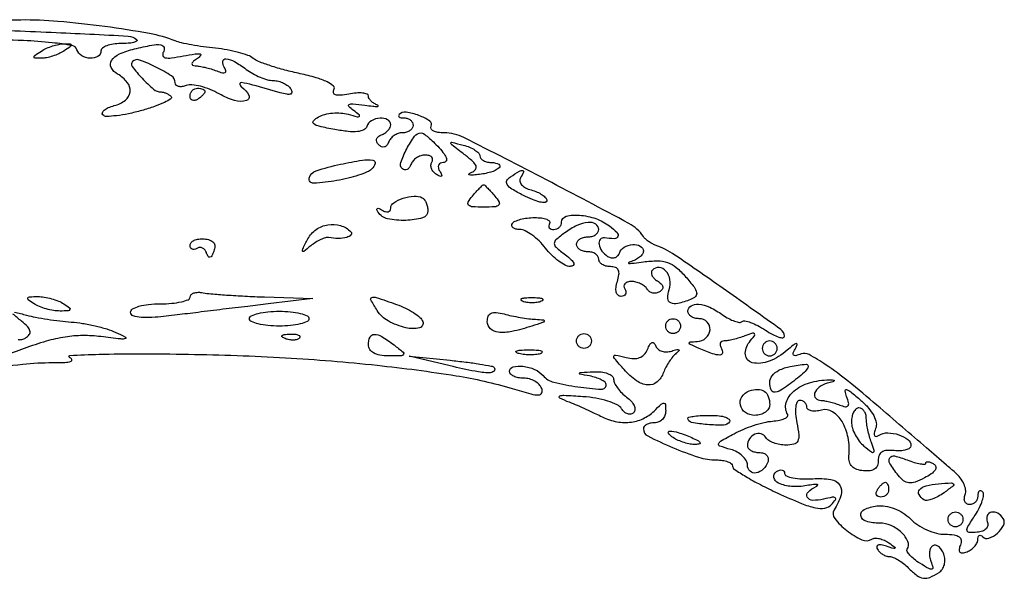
# Model space of a CAD drawing. Extents: x 22 to 658, y 11 to 369.
# Tile 5 of 14: x 198 to 331, y 151 to 226. Entities that reach past the tile are written whole.
import ezdxf

# ---------------------------------------------------------------- set-up
doc = ezdxf.new("R2010")
doc.units = 0

msp = doc.modelspace()

# ---------------------------------------------------------------- linework, layer by layer
for points in [[(193.063198, 179.200088, -0.010867), (198.488995, 179.888034, -0.026731), (202.5, 180.092516, 0.011351), (204.12948, 180.125417, 0.063602), (204.987537, 180.272641, 0.467051), (205.08812, 180.510573, 0.178178), (204.783335, 180.791231, -0.800977), (204.829922, 181.060309, -0.005499), (208.775211, 181.209084, -0.007036), (214.103717, 181.276339, -0.003611), (220.783335, 181.218416, -0.0103), (233.839744, 180.741747, -0.012143), (246.165628, 179.736493, -0.013077), (256.787746, 178.328198, -0.033605), (264.335849, 176.599439, 0.006827), (266.844181, 175.881741, 0.067735), (267.927593, 175.740359, 0.313822), (268.320348, 176.017018, 0.180768), (268.31507, 176.621325, 0.105608), (267.971995, 177.148591, 0.066608), (267.385358, 177.595014, 0.062434), (266.656245, 177.897084, 0.067117), (265.893011, 178, -0.044998), (265.168401, 178.065345, -0.064874), (264.556072, 178.261111, -0.084814), (264.142276, 178.54923, -0.200979), (264, 178.888889, -0.340095), (264.481583, 179.515009, -0.095086), (265.797317, 179.607126, -0.073069), (267.367253, 179.180089, -0.111612), (268.5, 178.347634, 0.153947), (269.942947, 177.461816, 0.02574), (273.171247, 176.828862, 0.022272), (276.352637, 176.51736, 0.429843), (277, 177.13125, 0.227788), (276.850972, 177.441397, 0.049505), (276.339063, 177.773866, 0.042288), (275.611709, 178.075017, 0.029444), (274.75, 178.294267, -0.00362), (273.431321, 178.558172, -0.574721), (273.392379, 178.674595, -0.200802), (273.598669, 178.775265, -0.002047), (275.25, 178.863818, -0.039544), (276.303128, 178.832672, -0.0604), (277.192187, 178.625193, -0.08137), (277.795368, 178.285974, -0.227853), (278, 177.860243, 0.114055), (278.121828, 177.333114, 0.042964), (278.513601, 176.679735, 0.039762), (279.079424, 176.015402, 0.038632), (279.748428, 175.442004, -0.050371), (280.358713, 174.893614, -0.07807), (280.747432, 174.303253, -0.107732), (280.862842, 173.766596, -0.198182), (280.694055, 173.360721, -0.146292), (280.323436, 173.160711, -0.13041), (279.885372, 173.184831, -0.105167), (279.443017, 173.440416, -0.071053), (279.068428, 173.889282, 0.145798), (278.469933, 174.422374, 0.03404), (277.202796, 174.91393, 0.03229), (275.607145, 175.30009, 0.026829), (273.872801, 175.507876, 0.00304), (271.310287, 175.660558, 0.104699), (270.715177, 175.567445, 0.66252), (270.707373, 175.354914, 0.014153), (272, 174.794721, -0.005833), (273.084136, 174.346156, -0.004286), (274.275702, 173.824655, -0.004331), (275.394839, 173.311693, -0.009614), (276.236431, 172.897167, 0.065202), (278.194026, 172.189951, 0.077639), (280.15198, 172.069402, 0.083114), (281.945408, 172.545194, 0.090301), (283.428571, 173.571429, -0.008694), (284.391805, 174.501734, -0.18989), (284.75, 174.642857, -0.385629), (284.956373, 174.455886, -0.024648), (285, 173.571429, -0.094386), (284.885751, 172.971599, -0.09673), (284.559375, 172.461607, -0.098961), (284.072357, 172.120227, -0.103894), (283.5, 172, 0.051868), (282.926076, 171.940303, 0.071769), (282.440625, 171.762782, 0.091765), (282.114413, 171.500662, 0.179618), (282, 171.192448, 0.283236), (282.596109, 170.224548, 0.015965), (285.930978, 168.675517, 0.023361), (289.422181, 167.376537, 0.077527), (291.83602, 167, -0.036266), (292.66479, 166.939808, -0.054802), (293.364331, 166.757833, -0.071773), (293.843422, 166.491552, -0.234198), (294, 166.175601, 0.252711), (294.235273, 165.739832, 0.010538), (295.783723, 164.769885, 0.01604), (297.74513, 163.681875, 0.010465), (300.072248, 162.547849, 0.009749), (303.260832, 161.150543, 0.046101), (305.164597, 160.558756, 0.092589), (306.422202, 160.527822, 0.166659), (307.322248, 161.008292, 0.029605), (307.848417, 161.644543, 0.425852), (307.802843, 161.904728, 0.197859), (307.421009, 161.982743, 0.011859), (306.25, 161.729663, -0.061658), (304.792918, 161.563714, -0.26268), (304.061906, 161.985677, -0.352482), (304.163928, 162.688092, -0.077214), (305.25, 163.422649, 0.134038), (305.447793, 163.591641, 0.568949), (305.395997, 163.702443, 0.05907), (304.891451, 163.692839, 0.011507), (303.991692, 163.547591, -0.063704), (301.952918, 163.433657, -0.090233), (300.1968, 163.884667, -0.229893), (299.569586, 164.648507, -0.323855), (299.893237, 165.434017, -0.061729), (300.317208, 165.628599, -0.131427), (300.674888, 165.644925, -0.191601), (300.909034, 165.48667, -0.15058), (301, 165.191468, 0.312619), (301.239252, 164.846208, 0.043752), (302.122621, 164.600423, 0.037268), (303.356864, 164.464829, 0.022825), (304.821689, 164.480535, -0.05035), (307.221481, 164.374273, -0.210619), (308.417852, 163.62415, -0.231449), (308.606105, 162.295045, -0.059919), (307.670794, 160.276351, 0.31822), (307.744356, 159.102769, 0.058576), (309.38467, 157.496207, 0.056417), (311.411802, 156.266519, 0.251651), (312.75377, 156.347821, -0.135032), (313.181158, 156.473098, -0.058739), (313.774835, 156.413144, -0.052137), (314.429818, 156.194511, -0.047484), (315.047746, 155.839685, -0.005285), (315.838788, 155.266894, -0.422505), (315.857303, 155.12955, -0.309541), (315.69947, 155.079876, -0.004347), (314.698062, 155.394213, 0.032703), (314.006921, 155.568827, 0.128291), (313.571922, 155.536971, 0.311526), (313.416914, 155.328131, 0.148092), (313.507079, 154.988546, 0.065668), (313.815839, 154.610395, 0.052036), (314.235962, 154.290385, 0.053442), (314.69798, 154.072769, 0.083545), (315.130446, 154, -0.101938), (315.62165, 153.898804, -0.032985), (316.286086, 153.559375, -0.031321), (316.994177, 153.074051, -0.030489), (317.642857, 152.5, 0.031926), (318.805265, 151.477261, 0.12589), (319.673637, 151.10265, 0.139117), (320.565704, 151.209895, 0.042352), (321.78387, 151.845262, 0.107473), (322.225963, 152.282205, 0.080801), (322.502998, 152.90949, 0.076405), (322.576523, 153.62701, 0.079167), (322.429085, 154.324206, 0.054019), (322.121939, 154.92242, 0.084281), (321.727895, 155.345028, 0.115828), (321.31343, 155.530896, 0.188308), (320.938889, 155.462231, 0.148357), (320.658261, 155.143979, 0.077433), (320.514124, 154.630241, 0.06591), (320.522006, 154.007372, 0.055588), (320.68866, 153.368956, -0.02692), (320.959644, 152.53045, -0.437727), (320.817502, 152.306947, -0.17778), (320.412873, 152.377546, -0.008406), (319.209669, 153.101132, -0.027091), (318.439357, 153.642293, -0.042593), (317.848947, 154.194215, -0.05226), (317.494191, 154.681263, -0.2764), (317.4987, 154.997897, 0.243742), (317.577758, 156.044222, 0.10346), (316.749623, 157.2318, 0.085038), (315.332482, 158.172488, 0.104463), (313.781989, 158.5, -0.066784), (311.964251, 158.743879, -0.293988), (311.274793, 159.510905, -0.340597), (311.724644, 160.341803, -0.073374), (313.408334, 160.810577, -0.069667), (314.556493, 160.794442, -0.053905), (315.766518, 160.471427, -0.051736), (316.929687, 159.87772, -0.052565), (317.939423, 159.060577, 0.053915), (318.919594, 158.271718, 0.038572), (320.160508, 157.605294, 0.039121), (321.458437, 157.149768, 0.064924), (322.606989, 157, -0.030718), (323.803659, 156.926411, -0.123693), (324.481347, 156.664364, -0.217617), (324.746539, 156.208772, -0.116775), (324.657916, 155.550928, 0.051615), (324.492937, 154.938818, 0.240886), (324.601855, 154.601855, 0.240886), (324.938818, 154.492937, 0.051615), (325.550928, 154.657916, 0.059043), (326.105043, 154.94947, 0.059425), (326.574335, 155.361915, 0.065305), (326.893035, 155.827113, 0.118099), (327, 156.273655, -0.065215), (327.047076, 156.633049, -0.192895), (327.193285, 156.828768, -0.241843), (327.407086, 156.844514, -0.096381), (327.657991, 156.675343, 0.287006), (328.50178, 156.480966, 0.097507), (329.638311, 157.142269, 0.093927), (330.465807, 158.203836, 0.262915), (330.429973, 159.113307, 0.123369), (329.700564, 159.823035, 0.180519), (328.82651, 159.972203, 0.26004), (328.282577, 159.516867, 0.184922), (328.283142, 158.704528, -0.132923), (328.336633, 158.182485, -0.151429), (328.113022, 157.73427, -0.118516), (327.61785, 157.415811, -0.065195), (326.908716, 157.268077, -0.029696), (325.827066, 157.250974, -0.370196), (325.54993, 157.510538, -0.165966), (325.667532, 158.036664, -0.007799), (326.654044, 159.594757, 0.028055), (327.226936, 160.586243, 0.040406), (327.609295, 161.524208, 0.046493), (327.775642, 162.291873, 0.230421), (327.635458, 162.697875, 0.119911), (327.39413, 162.844746, 0.25649), (327.186666, 162.803959, 0.165262), (327.044471, 162.57044, 0.054903), (327, 162.166667, -0.093802), (326.915711, 161.721328, -0.09656), (326.674822, 161.342708, -0.099077), (326.315397, 161.089283, -0.104534), (325.893011, 161, -0.139767), (325.513655, 161.108155, -0.152533), (325.263708, 161.397428, -0.121568), (325.189414, 161.835716, -0.073224), (325.305197, 162.352948, 0.13537), (325.367205, 162.988196, 0.064422), (325.122121, 163.779172, 0.056827), (324.630161, 164.594946, 0.051671), (323.952905, 165.308295, -0.000551), (322.78588, 166.309765, -0.000059), (320.085434, 168.632848, -0.000073), (316.870564, 171.399948, -0.000059), (313.415063, 174.375744, 0.008818), (309.579951, 177.563169, 0.020741), (306.582132, 179.768805, 0.021489), (304.288558, 181.174591, 0.221862), (303.210299, 181.250458, -0.029228), (302.497142, 181.02361, -0.286941), (302.209719, 181.11547, -0.286955), (302.166509, 181.414097, -0.02923), (302.507849, 182.080061, 0.06676), (302.694056, 182.522011, 0.583361), (302.574496, 182.640297, 0.098991), (302.151298, 182.423468, 0.011963), (301.343154, 181.75, -0.084375), (298.939814, 180.275438, -0.149635), (296.644158, 180.080059, -0.333337), (295.722149, 181.141695, -0.190627), (296.258676, 182.845222, 0.01042), (296.931418, 183.710233, 0.323567), (296.935091, 183.967023, 0.330167), (296.693901, 184.047335, 0.010639), (295.668213, 183.687231, -0.015446), (294.895209, 183.424158, -0.014302), (294.087451, 183.201874, -0.014459), (293.357403, 183.045489, -0.045558), (292.859196, 183, 0.121649), (292.536757, 182.920373, 0.18759), (292.350575, 182.70625, 0.151312), (292.336158, 182.382488, 0.07457), (292.5, 182, -0.170953), (292.631038, 181.399772, -0.378432), (292.306306, 181.112913, -0.086739), (291.302905, 181.288301, -0.014943), (289.5, 182, -0.005675), (288.347994, 182.510599, -0.223503), (288.172505, 182.717909, -0.467319), (288.278423, 182.868926, -0.011173), (289.25, 182.929715, 0.173919), (290.424279, 183.404923, 0.192481), (290.967411, 184.496888, 0.219993), (290.579923, 185.552383, 0.199035), (289.5, 186, -0.064853), (288.926543, 186.074694, -0.082425), (288.440625, 186.29375, -0.098894), (288.115568, 186.618646, -0.148195), (288, 187, -0.266167), (288.416181, 187.726417, -0.1588), (289.417677, 187.945416, -0.084914), (290.931572, 187.527888, -0.043148), (292.646132, 186.535305, 0.027978), (293.486799, 186.014003, 0.040841), (294.282979, 185.66084, 0.04742), (294.935158, 185.500487, 0.237236), (295.281875, 185.615208, -0.25302), (295.648903, 185.724638, -0.036559), (296.426359, 185.501949, -0.03411), (297.382634, 185.074623, -0.022904), (298.413236, 184.464893, 0.021819), (299.404977, 183.875245, 0.045038), (300.234185, 183.521957, 0.079912), (300.787088, 183.436548, 0.419262), (300.979732, 183.63499, 0.235755), (300.499733, 184.542574, 0.001642), (293.16424, 189.757077, 0.004314), (286.250754, 194.548663, 0.062661), (283.605522, 195.899944, -0.038959), (283.145601, 196.108097, -0.029717), (282.677872, 196.402838, -0.030431), (282.270648, 196.733871, -0.059984), (282, 197.050301, 0.123621), (280.061352, 198.810014, 0.00283), (268.971434, 204.659865, 0.002946), (257.847615, 210.364313, 0.117354), (255.190983, 210.998446, -0.037073), (254.343618, 211.061934, -0.079677), (253.721147, 211.259897, -0.152544), (253.420483, 211.551258, -0.269218), (253.429736, 211.88631, 0.407713), (253.272396, 212.587604, 0.056339), (251.798105, 213.324033, 0.049795), (250.066464, 213.768391, 0.238653), (249.127004, 213.460337, 0.207985), (249.058792, 213.287187, 0.244281), (249.144599, 213.135224, 0.106965), (249.416125, 213.031633, 0.037856), (249.833333, 213, -0.084383), (250.278867, 212.92427, -0.093242), (250.657292, 212.70625, -0.100475), (250.910364, 212.381441, -0.115918), (251, 212, -0.140362), (250.890798, 211.618662, -0.099913), (250.583854, 211.29375, -0.085122), (250.1248, 211.074923, -0.068857), (249.583333, 211, 0.080841), (249.00841, 210.906434, 0.067172), (248.451674, 210.632812, 0.068411), (247.996888, 210.227815, 0.091153), (247.720238, 209.75, -0.083441), (247.47904, 209.31831, -0.158535), (247.149648, 209.102349, -0.168297), (246.770915, 209.127988, -0.096381), (246.386905, 209.386905, -0.096381), (246.127988, 209.770915, -0.168297), (246.102349, 210.149648, -0.158535), (246.31831, 210.47904, -0.083441), (246.75, 210.720238, 0.060417), (247.227964, 210.959258, 0.061139), (247.632812, 211.304799, 0.067287), (247.907433, 211.699591, 0.118906), (248, 212.083333, 0.279802), (247.58715, 212.763329, 0.138773), (246.561882, 212.975125, 0.112601), (245.417892, 212.625841, 0.184155), (244.783706, 211.851119, -0.20872), (244.369001, 211.390768, -0.082752), (243.529007, 211.166543, -0.0512), (242.253081, 211.174944, -0.01914), (240.479644, 211.437841, -0.008833), (238.367826, 211.872773, -0.111534), (237.638058, 212.218946, -0.444682), (237.610605, 212.616924, -0.073286), (238.299451, 213.147705, -0.066831), (239.12823, 213.475602, -0.038999), (240.183977, 213.651746, -0.038275), (241.28871, 213.663731, -0.052106), (242.270179, 213.495476, 0.00546), (243.500358, 213.164295, 0.216393), (243.77044, 213.211812, 0.500048), (243.777897, 213.384877, 0.010619), (243, 213.995168, -0.037023), (242.357052, 214.556827, -0.514835), (242.401821, 214.814355, -0.138292), (242.914356, 214.903888, -0.008129), (244.5, 214.715655, 0.007151), (245.58212, 214.585047, 0.028268), (246.251563, 214.552022, 0.421555), (246.324649, 214.62805, 0.313618), (246.25, 214.728304, -0.052956), (245.771918, 214.946851, -0.058328), (245.367188, 215.255236, -0.066235), (245.09174, 215.602277, -0.135473), (245, 215.934652, 0.312512), (244.814798, 216.202026, 0.063399), (244.221966, 216.34245, 0.046489), (243.366714, 216.353604, 0.02726), (242.351375, 216.21634, -0.022517), (241.231544, 216.054124, -0.092789), (240.552153, 216.112846, -0.267391), (240.298071, 216.371247, -0.20479), (240.358266, 216.770669, 0.363803), (240.283672, 217.284147, 0.070523), (239.441669, 217.845339, 0.042037), (237.946169, 218.413456, 0.016941), (235.825095, 218.94409, -0.011968), (233.753849, 219.440426, -0.014125), (231.82122, 220.011636, -0.013035), (230.226082, 220.578939, -0.081419), (229.481121, 221.015669, 0.087186), (228.787348, 221.411783, 0.020858), (227.515779, 221.809515, 0.020808), (225.995636, 222.14917, 0.019262), (224.412916, 222.371717, -0.00983), (222.804849, 222.566978, -0.009887), (221.208794, 222.824983, -0.009745), (219.827456, 223.104314, -0.038656), (219, 223.356917, 0.04851), (215.528698, 224.342418, 0.011289), (209.53604, 225.291692, 0.012271), (203.224534, 225.988669, 0.024664), (198.217785, 226.169619, -0.012143), (195.690077, 226.197659, -0.029249)], [(191.116019, 224.913394, -0.005497), (202.317226, 224.524616, -0.001463), (212.667344, 224.021042, -0.185551), (213.828864, 223.50447, -0.486561), (213.805699, 223.312805, -0.079071), (213.401812, 223.148188, -0.039502), (212.656, 223.035279, -0.017824), (211.666667, 223, 0.035683), (210.645341, 222.927019, 0.054077), (209.783333, 222.70625, 0.070716), (209.192238, 222.383357, 0.236684), (209, 222, -0.265521), (208.585365, 221.274252, -0.148021), (207.565789, 221.026087, -0.120627), (206.422522, 221.373793, -0.180345), (205.773968, 222.178097, 0.27578), (205.120709, 222.740573, 0.016593), (202.447409, 223.115932, 0.016991), (198.582585, 223.395994, 0.005743), (192.940634, 223.547652, 0.004208)], [(197.385109, 186.89668, -0.003423), (199, 186.470804, 0.019127), (200.205299, 186.193106, 0.008791), (201.79375, 185.919432, 0.008692), (203.477179, 185.689665, 0.011897), (205, 185.545369, -0.022759), (206.522815, 185.36763, -0.016269), (208.20625, 185.036471, -0.016477), (209.792961, 184.614842, -0.033524), (211, 184.160925, -0.013396), (212.303626, 183.525548, -0.678176), (212.282709, 183.319899, -0.098144), (211.664859, 183.269172, -0.002739), (208.993422, 183.589181, 0.033961), (206.566238, 183.727203, 0.035938), (204.188948, 183.529586, 0.031982), (201.638097, 182.962585, 0.018842), (198.673209, 181.978922, -0.017114), (195.730288, 180.991244, -0.034323)], [(197.865479, 183.207993, 0.11867), (198.353531, 183.205626, 0.080722), (198.868858, 183.41895, 0.094091), (199.361849, 183.870185, 0.225024), (199.457651, 184.344531, 0.13326), (199.144797, 184.906014, 0.028159), (198.309841, 185.670221, -0.004695), (197.166168, 186.622376, -0.4165)]]:
    msp.add_lwpolyline(points, format="xyb")
for points in [[(204, 222, -0.038252), (203.315994, 221.628749, -0.027073), (202.5, 221.315379, -0.027466), (201.682758, 221.10006, -0.050718), (201, 221.030626, -0.012417), (200.133247, 221.052153, -0.399741), (200, 221.192188, -0.246842), (200.113979, 221.408994, -0.007261), (201, 222, -0.038252), (201.684006, 222.371251, -0.027073), (202.5, 222.684621, -0.027466), (203.317242, 222.89994, -0.050718), (204, 222.969374, -0.012417), (204.866753, 222.947847, -0.399741), (205, 222.807812, -0.246842), (204.886021, 222.591006, -0.007261)], [(217.403526, 221.843902, 0.207771), (217.336486, 221.38112, 0.287753), (217.636805, 221.10437, 0.079527), (218.498741, 221.082393, 0.014177), (220.094509, 221.342504, -0.008646), (221.662194, 221.615869, -0.081709), (222.342267, 221.610627, -0.567958), (222.422577, 221.401699, -0.081297), (222, 221.013915, 0.030015), (221.470057, 220.619133, 0.138308), (221.257421, 220.305404, 0.362339), (221.337233, 220.10233, 0.1226), (221.668213, 220.015313, -0.038941), (222.237623, 219.963382, -0.015543), (223.006101, 219.807704, -0.015271), (223.828211, 219.587686, -0.018595), (224.582257, 219.330061, 0.023756), (225.353237, 219.075504, 0.183547), (225.724865, 219.109659, 0.370727), (225.826399, 219.345812, 0.062479), (225.605028, 219.830061, -0.164107), (225.422512, 220.615721, -0.415262), (225.831973, 220.9513, -0.106656), (226.984771, 220.57803, -0.030487), (228.55887, 219.531803, 0.035357), (229.426168, 218.967441, 0.028644), (230.426519, 218.485547, 0.029512), (231.404734, 218.147595, 0.063794), (232.190983, 218.031803, -0.057804), (232.888562, 217.937562, -0.049378), (233.586237, 217.684122, -0.05177), (234.180684, 217.3192, -0.091053), (234.566212, 216.892866, -0.118633), (234.70778, 216.461941, -0.341983), (234.546822, 216.215073, -0.13007), (234.04336, 216.177091, -0.023724), (233.125229, 216.392866, 0.003036), (229.421741, 217.426593, 0.031509), (227.872675, 217.745648, 0.532244), (227.682899, 217.53474, 0.182768), (227.97104, 217.11988, -0.129033), (228.891357, 216.053386, -0.465522), (228.575889, 215.339432, -0.145092), (226.970732, 215.34716, -0.057071), (224.919649, 216.231331, 0.032997), (223.68079, 216.837508, 0.035226), (222.399352, 217.260258, 0.037686), (221.255993, 217.45994, 0.116516), (220.484206, 217.355566, -0.055162), (219.91585, 217.206684, -0.098993), (219.435985, 217.231352, -0.146536), (219.121271, 217.419875, -0.187164), (219, 217.732496, 0.25395), (218.505871, 218.642642, 0.028854), (216.400207, 219.843609, 0.02834), (214.181554, 220.792054, 0.290997), (213.251726, 220.58506, 0.375719), (213.206772, 219.911031, 0.02569), (214.548215, 218.329917, 0.02849), (216.089565, 216.868196, 0.177304), (217.095238, 216.5, -0.067468), (217.422431, 216.455648, -0.039054), (217.796296, 216.320222, -0.038281), (218.156833, 216.122264, -0.051733), (218.445343, 215.88799, -0.475245), (218.413302, 215.574633, -0.033831), (217.538853, 215.080939, -0.028314), (216.205226, 214.533188, -0.015029), (214.5, 214, -0.016458), (212.704893, 213.560556, -0.023346), (211.082309, 213.2979, -0.020766), (209.767103, 213.20268, -0.206916), (209.264994, 213.401673, -0.287736), (209.195132, 213.706821, -0.137933), (209.43451, 214.04975, -0.073119), (209.995054, 214.386726, -0.034893), (210.79367, 214.656295, 0.100798), (212.292677, 215.392817, 0.20421), (212.922943, 216.518787, 0.19834), (212.554783, 217.779257, 0.095619), (211.25, 218.888031, -0.140227), (210.381282, 219.768903, -0.277987), (210.421465, 220.714544, -0.144364), (211.485948, 221.609872, -0.044155), (213.5, 222.286934, -0.012331), (215.839663, 222.78901, -0.075075), (217.073027, 222.834489, -0.304035), (217.491903, 222.47929, -0.210723)], [(223, 216.559017, -0.151918), (222.934461, 216.34829, -0.038439), (222.70625, 216.066025, -0.035638), (222.382774, 215.768994, -0.029505), (222, 215.5, -0.082592), (221.6179, 215.343488, -0.161196), (221.29375, 215.3746, -0.182303), (221.078288, 215.586039, -0.108972), (221, 215.940983, -0.093332), (221.076123, 216.345238, -0.09642), (221.29375, 216.688914, -0.099167), (221.618444, 216.918938, -0.105053), (222, 217, -0.042167), (222.382849, 216.967655, -0.061769), (222.70625, 216.870461, -0.081139), (222.92554, 216.727648, -0.210953)], [(254.5, 209, -0.02457), (255.190481, 208.15729, -0.087144), (255.501683, 207.534588, -0.239955), (255.434316, 207.167294, -0.23372), (255.095971, 207, 0.11003), (254.689615, 206.909482, 0.182846), (254.448178, 206.660863, 0.160349), (254.414011, 206.286671, 0.081842), (254.595492, 205.845492, -0.028948), (254.845132, 205.383813, -0.323892), (254.808164, 205.19018, -0.309012), (254.608429, 205.158708, -0.02762), (254.138197, 205.41459, -0.078004), (253.734317, 205.761221, -0.090333), (253.480308, 206.199089, -0.100781), (253.413429, 206.658364, -0.124968), (253.542705, 207.069098, 0.142408), (253.640739, 207.42241, 0.191404), (253.515549, 207.726548, 0.136653), (253.16538, 207.931931, 0.064798), (252.64235, 208, 0.077808), (252.044866, 207.906455, 0.066597), (251.46901, 207.632812, 0.068599), (251.001253, 207.227834, 0.094581), (250.720238, 206.75, -0.067998), (250.497124, 206.320192, -0.120081), (250.197504, 206.058895, -0.15935), (249.871916, 206.005643, -0.149108), (249.567617, 206.152621, -0.298343), (249.357828, 206.991945, -0.036051), (250.149572, 208.828588, -0.036503), (251.211638, 210.552902, -0.240949), (252.085559, 211, -0.155961), (252.418132, 210.893677, -0.018235), (253.044143, 210.4125, -0.020466), (253.762678, 209.765947, -0.015399)], [(260, 207.883369, 0.182023), (260.126958, 207.546182, 0.091054), (260.489583, 207.25949, 0.070976), (261.028939, 207.065257, 0.051031), (261.666667, 207, -0.133207), (262.544565, 206.761891, -0.518701), (262.583804, 206.296385, -0.106886), (261.46497, 205.706871, -0.040671), (259.72423, 205.370873, -0.014009), (258.930668, 205.306165, -0.107712), (258.564407, 205.365743, -0.590428), (258.547139, 205.499653, -0.061487), (258.899283, 205.696404, 0.126171), (259.409446, 206.074431, 0.276043), (259.476422, 206.538287, 0.112655), (259.033234, 207.159554, 0.019002), (257.899283, 208.093152, -0.001826), (256.232388, 209.372076, -0.201112), (256.096523, 209.611716, -0.521992), (256.220653, 209.722237, -0.004049), (257.75, 209.343426, -0.034642), (258.611373, 209.057822, -0.046582), (259.339063, 208.67665, -0.054999), (259.845016, 208.262883, -0.196318)], [(245.433333, 206.104624, -0.089749), (244.844247, 205.729782, -0.018046), (243.672604, 205.299992, -0.018525), (242.254091, 204.894466, -0.016373), (240.75, 204.575978, -0.030361), (237.621279, 204.213885, -0.498404), (237.037103, 204.906639, -0.265572), (237.952353, 205.902326, -0.025664), (241.25, 206.76895, -0.010857), (244.183453, 207.314759, -0.080104), (245.602579, 207.318135, -0.443667), (245.894067, 206.871437, -0.142986)], [(265.458401, 204.932692, 0.189716), (265.377158, 204.482644, 0.133697), (265.608928, 204.017417, 0.092644), (266.142843, 203.604735, 0.054424), (266.899384, 203.316061, -0.038097), (267.703412, 203.038922, -0.049734), (268.382944, 202.661068, -0.059032), (268.85225, 202.245461, -0.184057), (269, 201.857688, -0.405373), (268.774743, 201.625506, -0.063729), (268.075974, 201.693505, -0.041666), (267.061472, 202.01577, -0.021601), (265.854378, 202.575304, -0.016562), (264.316887, 203.436063, -0.105013), (263.666547, 204.045271, -0.278134), (263.63178, 204.569466, -0.13328), (264.104378, 205.085671, -0.008445), (265.337823, 205.837804, -0.162199), (265.771492, 205.929827, -0.515096), (265.887728, 205.720547, -0.027322)], [(262, 202.5, -0.040186), (262.570864, 201.687371, -0.341817), (262.518124, 201.273235, -0.183768), (262.007573, 201.044061, -0.01461), (260.5, 201, -0.01461), (258.992427, 201.044061, -0.183768), (258.481876, 201.273235, -0.341817), (258.429136, 201.687371, -0.040186), (259, 202.5, -0.009389), (259.495506, 203.074737, -0.01378), (259.954142, 203.559375, -0.009069), (260.349832, 203.940966, -0.189502), (260.5, 204, -0.189502), (260.650168, 203.940966, -0.009069), (261.045858, 203.559375, -0.01378), (261.504494, 203.074737, -0.009389)], [(253, 200.507866, -0.334735), (252.292489, 199.569459, -0.06229), (250.01985, 199.215912, -0.057993), (247.571421, 199.426866, -0.206726), (246.309829, 200.307702, -0.05096), (246.141163, 200.655321, -0.372896), (246.201951, 200.81491, -0.234682), (246.42224, 200.821958, -0.031145), (246.845492, 200.595492, 0.063193), (247.28768, 200.394108, 0.133956), (247.660863, 200.381111, 0.191584), (247.905472, 200.552108, 0.146566), (248, 200.867659, -0.254114), (248.396555, 201.597544, -0.064526), (249.655515, 202.200321, -0.061619), (251.134012, 202.491694, -0.136776), (252.25, 202.265047, -0.11854), (252.537452, 202.018867, -0.055857), (252.779687, 201.590854, -0.050849), (252.944359, 201.061892, -0.050089)], [(269.376393, 198.8, 0.111119), (269.271294, 198.495395, 0.183385), (269.33829, 198.235, 0.15948), (269.573346, 198.060015, 0.081086), (269.940983, 198, 0.093332), (270.345238, 198.076123, 0.09642), (270.688914, 198.29375, 0.099167), (270.918938, 198.618444, 0.105053), (271, 199, -0.345196), (271.613372, 199.782574, -0.081082), (273.388639, 199.923885, -0.06325), (275.593105, 199.456998, -0.07829), (277.44113, 198.468197, -0.033344), (278.450074, 197.593545, -0.309535), (278.553209, 197.05597, -0.305287), (278.088145, 196.759593, -0.032858), (276.75, 196.881579, 0.274787), (276.190848, 196.658419, 0.21036), (276.03107, 196.005652, 0.114822), (276.419478, 195.095283, 0.096627), (277.190983, 194.381966, 0.088972), (277.675477, 194.190642, 0.118107), (278.147368, 194.207877, 0.128568), (278.532001, 194.43188, 0.117017), (278.774316, 194.822949, -0.18116), (279.414087, 195.613799, -0.114171), (280.560457, 195.974478, -0.141888), (281.585063, 195.762049, -0.277962), (282, 195.073324, -0.157948), (281.873181, 194.68188, -0.065022), (281.485937, 194.271565, -0.055474), (280.919538, 193.905619, -0.045966), (280.25, 193.64522, 0.107757), (280.01531, 193.518909, 0.694962), (280.045642, 193.436404, 0.03004), (280.751743, 193.47616, 0.005911), (282.011759, 193.638492, -0.033583), (283.907764, 193.776781, -0.08608), (285.259988, 193.550128, -0.090191), (286.419406, 192.889819, -0.039394), (287.687048, 191.644916, -0.014523), (288.818364, 190.26481, -0.112149), (289.167454, 189.512094, -0.261777), (289.007224, 188.996273, -0.098099), (288.343501, 188.578319, -0.030688), (286.625262, 188.037281, -0.171599), (285.679437, 188.128544, -0.290587), (285.292319, 188.733676, -0.07787), (285.47329, 189.915843, 0.118412), (285.569403, 191.255839, 0.137343), (285.029679, 192.410959, 0.195423), (284.123588, 192.876631, 0.222084), (283.212429, 192.545763, 0.181222), (283.069465, 192.231424, 0.124761), (283.140225, 191.842457, 0.090656), (283.425841, 191.432934, 0.056911), (283.885723, 191.070627, -0.051827), (284.395325, 190.677457, -0.154764), (284.605142, 190.296119, -0.207337), (284.527509, 189.937111, -0.099167), (284.175861, 189.608688, -0.096934), (283.731913, 189.441427, -0.097425), (283.258502, 189.454303, -0.098424), (282.829071, 189.644863, -0.101183), (282.510081, 189.983688, 0.090006), (282.15967, 190.372809, 0.053207), (281.62585, 190.701458, 0.050967), (281.002328, 190.924615, 0.060536), (280.381966, 191, 0.069308), (279.853366, 190.926373, 0.14379), (279.504138, 190.70625, 0.190139), (279.386134, 190.379909, 0.131946), (279.5, 190, -0.089492), (279.650301, 189.618236, -0.168281), (279.605605, 189.29375, -0.177017), (279.373297, 189.077302, -0.10025), (278.991629, 189, -0.185633), (278.590619, 189.154195, -0.150007), (278.352195, 189.553005, -0.093994), (278.318089, 190.188746, -0.0434), (278.5, 191, 0.042184), (278.710381, 191.92767, 0.144755), (278.619739, 192.532245, 0.197727), (278.242687, 192.879337, 0.088639), (277.567388, 193, -0.061935), (276.968061, 193.074524, -0.08029), (276.46042, 193.29375, -0.097848), (276.120645, 193.618616, -0.154397), (276, 194, 0.148195), (275.884432, 194.381354, 0.098894), (275.559375, 194.70625, 0.082425), (275.073457, 194.925306, 0.064853), (274.5, 195, -0.064853), (273.926543, 195.074694, -0.082425), (273.440625, 195.29375, -0.098894), (273.115568, 195.618646, -0.148195), (273, 196, -0.148195), (273.115568, 196.381354, -0.098894), (273.440625, 196.70625, -0.082425), (273.926543, 196.925306, -0.064853), (274.5, 197, 0.064853), (275.073457, 197.074694, 0.082425), (275.559375, 197.29375, 0.098894), (275.884432, 197.618646, 0.148195), (276, 198, 0.268113), (275.579367, 198.728042, 0.155947), (274.563143, 198.948453, 0.086871), (273.064753, 198.535168, 0.048842), (271.44113, 197.561829, 0.016176), (270.232737, 196.604482, 0.225794), (270.010153, 196.111768, 0.213257), (270.245592, 195.611729, 0.014373), (271.5, 194.593633, -0.021513), (272.303506, 193.922242, -0.110614), (272.634573, 193.449951, -0.351897), (272.550824, 193.164807, -0.147288), (272.14392, 193.031803, -0.128686), (271.489693, 193.186724, -0.037626), (270.608529, 193.743717, -0.035087), (269.673865, 194.545558, -0.03128), (268.82134, 195.5, 0.033494), (267.959155, 196.456703, 0.035937), (266.995858, 197.265625, 0.038564), (266.074397, 197.83004, 0.118674), (265.368403, 198, -0.053762), (264.83413, 198.057614, -0.116476), (264.463845, 198.235, -0.188514), (264.313935, 198.497136, -0.176913), (264.376393, 198.8, -0.151681), (264.731205, 199.108789, -0.038525), (265.459957, 199.365, -0.035703), (266.37753, 199.541172, -0.029587), (267.37082, 199.6, -0.030602), (268.2955, 199.543354, -0.064384), (268.991207, 199.365, -0.123509), (269.354222, 199.102914, -0.323991)], [(242.640897, 197.692436, -0.400219), (242.650996, 197.271855, -0.146039), (242.09082, 196.933485, -0.065484), (240.959765, 196.794146, -0.042373), (239.64474, 196.916666, 0.119705), (239.211232, 196.890328, 0.034872), (238.582915, 196.647586, 0.032875), (237.89048, 196.265601, 0.029938), (237.23102, 195.785087, -0.007714), (236.306656, 195.046526, -0.502894), (236.136489, 195.094212, -0.213144), (236.15173, 195.374363, -0.003804), (236.865703, 196.739235, -0.118023), (237.976112, 197.993775, -0.112403), (239.55392, 198.637628, -0.114044), (241.236318, 198.530601, -0.124325)], [(224.20661, 195.096033, -0.02798), (223.92424, 194.467705, -0.203819), (223.674981, 194.261829, -0.33911), (223.444062, 194.350239, -0.057443), (223.231069, 194.806792, 0.084427), (223.008259, 195.224312, 0.115352), (222.678574, 195.492254, 0.129621), (222.294376, 195.56812, 0.123301), (221.91459, 195.447214, -0.085728), (221.565265, 195.306661, -0.164571), (221.268661, 195.340837, -0.179956), (221.071175, 195.542976, -0.104796), (221, 195.878834, -0.190415), (221.145862, 196.247956, -0.09871), (221.555226, 196.541048, -0.074365), (222.16677, 196.714337, -0.050757), (222.89013, 196.733323, -0.059846), (223.67434, 196.578649, -0.145846), (224.15446, 196.247401, -0.172015), (224.328937, 195.748641, -0.090805)], [(231, 188.924024), (237.5, 188.695026), (231.5, 187.988158, 0.0006), (228.751489, 187.661006, 0.000341), (225.426562, 187.258896, 0.00034), (222.077925, 186.849287, 0.000562), (219.25, 186.498188, -0.009663), (216.308948, 186.187281, -0.035873), (214.446304, 186.160678, -0.066547), (213.349408, 186.37201, -0.322415), (213, 186.857544, -0.268619), (213.265002, 187.315217, -0.060798), (214.125307, 187.678596, -0.045095), (215.402637, 187.921707, -0.024492), (217, 188, 0.021485), (218.533084, 188.065906, 0.034546), (219.825, 188.267758, 0.038374), (220.759642, 188.557658, 0.307509), (221, 188.911516, -0.205848), (221.137828, 189.232111, -0.110575), (221.514062, 189.456867, -0.078166), (222.079975, 189.549485, -0.048877), (222.75, 189.488027, 0.026263), (223.79283, 189.344653, 0.003964), (225.895313, 189.184162, 0.004438), (228.383088, 189.036258, 0.003823)], [(204, 188, -0.01604), (204.779772, 187.45985, -0.367612), (204.836839, 187.214297, -0.26855), (204.588562, 187.055204, -0.011288), (203.5, 187.030626, -0.040274), (202.624621, 187.10125, -0.027303), (201.646875, 187.315379, -0.027565), (200.719031, 187.628331, -0.048366), (200, 188, -0.01604), (199.220228, 188.54015, -0.367612), (199.163161, 188.785703, -0.26855), (199.411438, 188.944796, -0.011288), (200.5, 188.969374, -0.040274), (201.375379, 188.89875, -0.027303), (202.353125, 188.684621, -0.027565), (203.280969, 188.371669, -0.048366)], [(248.770602, 187.930124, -0.028581), (249.980318, 187.429219, -0.032021), (251.078086, 186.809771, -0.033819), (251.930302, 186.168113, -0.123472), (252.31614, 185.618534, -0.457011), (251.858127, 184.761767, -0.114806), (250.049735, 184.772765, -0.06623), (247.656519, 185.692645, -0.12904), (246.178312, 187.086085, -0.013787), (245.324137, 188.541672, -0.470515), (245.453465, 188.868823, -0.160602), (246.025664, 188.866698, -0.003307)], [(268.25, 188.337719, -0.057986), (267.679992, 188.181385, -0.037979), (267, 188.12966, -0.037979), (266.320008, 188.181385, -0.057986), (265.75, 188.337719, -0.174857), (265.540618, 188.525001, -0.447206), (265.601562, 188.693942, -0.078554), (266.10856, 188.810911, -0.017491), (267, 188.842105, -0.017491), (267.89144, 188.810911, -0.078554), (268.398438, 188.693942, -0.447206), (268.459382, 188.525001, -0.174857)], [(237, 186, -0.295869), (236.748945, 185.612873, -0.04382), (235.825, 185.29375, -0.037669), (234.532944, 185.07239, -0.023598), (233, 185, -0.023598), (231.467056, 185.07239, -0.037669), (230.175, 185.29375, -0.04382), (229.251055, 185.612873, -0.295869), (229, 186, -0.295869), (229.251055, 186.387127, -0.04382), (230.175, 186.70625, -0.037669), (231.467056, 186.92761, -0.023598), (233, 187, -0.023598), (234.532944, 186.92761, -0.037669), (235.825, 186.70625, -0.04382), (236.748945, 186.387127, -0.295869)], [(267.5, 185.913975, -0.010816), (268.57256, 185.829888, -0.53709), (268.655944, 185.671724, -0.187602), (268.412204, 185.466707, -0.004623), (267, 185, -0.02371), (264.294887, 184.273066, -0.079549), (262.468591, 184.170044, -0.164079), (261.419713, 184.648129, -0.207364), (261, 185.616631, -0.089952), (261.130525, 186.336283, -0.199763), (261.5047, 186.73538, -0.136451), (262.173554, 186.837873, -0.035681), (263.25, 186.630286, 0.014286), (264.257108, 186.391005, 0.009431), (265.426562, 186.171142, 0.009493), (266.572651, 186.000285, 0.018101)], [(287, 185, -0.099038), (286.923658, 184.618362, -0.097945), (286.70625, 184.29375, -0.097945), (286.381638, 184.076342, -0.099038), (286, 184, -0.099038), (285.618362, 184.076342, -0.097945), (285.29375, 184.29375, -0.097945), (285.076342, 184.618362, -0.099038), (285, 185, -0.099038), (285.076342, 185.381638, -0.097945), (285.29375, 185.70625, -0.097945), (285.618362, 185.923658, -0.099038), (286, 186, -0.099038), (286.381638, 185.923658, -0.097945), (286.70625, 185.70625, -0.097945), (286.923658, 185.381638, -0.099038)], [(235.729167, 183.395833, -0.126455), (235.402231, 183.202593, -0.060344), (234.916927, 183.123424, -0.05415), (234.359369, 183.160852, -0.051402), (233.8125, 183.316886, -0.054073), (233.395823, 183.538436, -0.470617), (233.37858, 183.720685, -0.168741), (233.670344, 183.862007, -0.018894), (234.416667, 183.921053, -0.028489), (235.112848, 183.910055, -0.077125), (235.592839, 183.799335, -0.208169), (235.77538, 183.614691, -0.296942)], [(248.44113, 182.468197, -0.008245), (249.668079, 181.507968, -0.354449), (249.732109, 181.206066, -0.275202), (249.438223, 181.021234, -0.006077), (247.69113, 181, -0.041065), (246.541691, 181.094562, -0.086296), (245.698522, 181.389347, -0.122329), (245.187127, 181.867622, -0.144851), (245, 182.5, -0.102486), (245.211363, 183.520345, -0.301552), (245.783782, 183.892534, -0.137071), (246.786188, 183.602457, -0.023362)], [(275, 183, -0.099038), (274.923658, 182.618362, -0.097945), (274.70625, 182.29375, -0.097945), (274.381638, 182.076342, -0.099038), (274, 182, -0.099038), (273.618362, 182.076342, -0.097945), (273.29375, 182.29375, -0.097945), (273.076342, 182.618362, -0.099038), (273, 183, -0.099038), (273.076342, 183.381638, -0.097945), (273.29375, 183.70625, -0.097945), (273.618362, 183.923658, -0.099038), (274, 184, -0.099038), (274.381638, 183.923658, -0.097945), (274.70625, 183.70625, -0.097945), (274.923658, 183.381638, -0.099038)], [(298, 182, 0.099038), (298.076342, 181.618362, 0.097945), (298.29375, 181.29375, 0.097945), (298.618362, 181.076342, 0.099038), (299, 181, 0.099038), (299.381638, 181.076342, 0.097945), (299.70625, 181.29375, 0.097945), (299.923658, 181.618362, 0.099038), (300, 182, 0.099038), (299.923658, 182.381638, 0.097945), (299.70625, 182.70625, 0.097945), (299.381638, 182.923658, 0.099038), (299, 183, 0.099038), (298.618362, 182.923658, 0.097945), (298.29375, 182.70625, 0.097945), (298.076342, 182.381638, 0.099038)], [(268.269032, 181.344063, -0.06278), (267.671085, 181.185595, -0.030339), (266.880008, 181.127736, -0.029507), (266.036634, 181.167106, -0.037336), (265.269032, 181.307009, -0.087174), (264.883358, 181.48334, -0.597527), (264.900903, 181.643467, -0.080377), (265.431793, 181.764444, -0.012823), (266.5, 181.805051, -0.014395), (267.580113, 181.787295, -0.052471), (268.257153, 181.684921, -0.333666), (268.386009, 181.52287, -0.31318)], [(285.814608, 181.650509, -0.015374), (286.484901, 181.842042, -0.179689), (286.750882, 181.813204, -0.501779), (286.777301, 181.665567, -0.03777), (286.427058, 181.344332, 0.05401), (285.969496, 180.896513, 0.025797), (285.479627, 180.23396, 0.02522), (285.034275, 179.481905, 0.032701), (284.708443, 178.75, -0.127984), (283.833069, 177.492306, -0.198745), (282.59376, 177.087399, -0.138403), (281.068625, 177.646969, -0.055219), (279.404988, 179.156992, -0.00365), (278.11686, 180.637157, -0.223944), (278.026473, 180.966021, -0.426551), (278.235404, 181.106527, -0.007675), (279.685417, 180.7675, 0.054366), (280.683906, 180.630446, 0.098335), (281.494323, 180.768105, 0.113501), (282.113801, 181.183176, 0.09043), (282.551842, 181.860508, -0.031339), (282.876548, 182.521943, -0.170596), (283.173626, 182.779286, -0.321772), (283.443485, 182.711325, -0.085793), (283.681033, 182.306177, 0.134766), (283.981185, 181.891953, 0.0947), (284.492646, 181.621123, 0.082321), (285.136866, 181.534357, 0.069783)], [(261.898534, 179.434799, -0.414964), (261.897907, 178.945113, -0.207627), (261.262891, 178.696327, -0.040355), (259.34387, 178.921306, -0.008234), (256, 179.647454), (250.5, 180.937014), (255.981868, 180.403306, -0.006608), (258.113879, 180.167256, -0.009693), (259.981159, 179.898652, -0.005561), (261.534505, 179.626611, -0.151366)], [(302.727129, 178, -0.012763), (300.73109, 176.510778, -0.116229), (299.731811, 176.106954, -0.348016), (299.197342, 176.410975, -0.096246), (299, 177.426676, -0.175878), (299.32842, 178.331451, -0.102437), (300.244219, 179.057362, -0.066827), (301.762868, 179.581999, -0.028908), (303.884859, 179.883999, -0.326786), (304.14389, 179.725853, -0.239952), (304.11603, 179.378425, -0.066536), (303.614493, 178.763133, -0.021881)], [(306.75, 177.310674, 0.093272), (305.657792, 176.794324, 0.150531), (305.044889, 175.978569, 0.286497), (305.189539, 175.308181, 0.202772), (305.918213, 175, -0.044447), (306.379012, 174.958957, -0.01528), (307.034682, 174.820419, -0.015048), (307.752254, 174.622689, -0.01686), (308.429553, 174.388659, 0.039879), (309.184837, 174.165991, 0.279895), (309.531592, 174.288201, 0.236806), (309.61925, 174.678215, 0.030621), (309.354589, 175.51834, -0.050404), (309.147813, 176.278216, -0.544049), (309.342058, 176.455306, -0.107762), (309.897966, 176.171533, -0.007255), (311.267827, 175.014923, -0.036151), (312.290661, 173.986813, -0.057092), (312.988661, 172.958836, -0.071984), (313.322512, 172.01118, -0.14128), (313.25464, 171.221198, 0.033093), (313.063036, 170.602332, 0.186363), (313.108568, 170.26563, 0.340151), (313.332583, 170.167697, 0.077646), (313.739819, 170.339199, -0.145838), (314.882637, 170.648039, -0.07491), (316.356383, 170.387109, -0.080623), (317.584598, 169.738803, -0.235258), (318, 168.904801, -0.246408), (317.832498, 168.585551, -0.081694), (317.339063, 168.352413, -0.059002), (316.611905, 168.234695, -0.037043), (315.75, 168.26179, 0.046331), (314.758185, 168.274568, 0.119988), (314.083592, 168.052104, 0.163309), (313.70953, 167.598562, 0.109256), (313.609308, 166.927484, -0.108945), (313.511767, 166.271596, -0.150384), (313.147556, 165.805401, -0.118942), (312.507893, 165.555608, -0.054919), (311.609308, 165.532423, -0.063737), (310.713428, 165.724528, -0.114527), (310.082306, 166.126033, -0.127597), (309.734734, 166.729832, -0.090211), (309.665209, 167.512857, 0.069249), (309.548386, 170.001869, 0.088067), (308.737846, 172.149661, 0.11712), (307.454468, 173.473938, 0.208881), (305.982179, 173.705591, -0.041356), (305.222704, 173.572786, -0.07106), (304.582265, 173.605754, -0.10739), (304.156311, 173.789509, -0.241952), (304, 174.09362, 0.106747), (303.925319, 174.439436, 0.099445), (303.713594, 174.733751, 0.095956), (303.397208, 174.931059, 0.091829), (303.025, 175, 0.293575), (302.688528, 174.783808, 0.076205), (302.504327, 174.134615, 0.051981), (302.484574, 173.170595, 0.028511), (302.65, 172, -0.02106), (302.908769, 170.34697, -0.142887), (302.769751, 169.540419, -0.223401), (302.255846, 169.12766, -0.059343), (301.184017, 169, -0.044865), (300.34713, 169.075245, -0.045379), (299.540408, 169.298542, -0.049446), (298.878035, 169.626336, -0.115223), (298.489919, 170.016312, 0.189355), (297.832268, 170.508977, 0.170715), (296.98023, 170.449659, 0.148421), (296.266989, 169.846011, 0.144426), (296, 168.940983, 0.164712), (296.121546, 168.582029, 0.095688), (296.465104, 168.276414, 0.076765), (296.977741, 168.069879, 0.057504), (297.583333, 168, -0.077096), (298.158616, 167.910766, -0.119977), (298.585286, 167.651172, -0.144529), (298.795817, 167.264262, -0.134046), (298.770833, 166.8125, -0.114491), (298.132978, 165.771522, -0.153741), (297.16182, 165.256041, -0.236716), (296.353916, 165.4901, -0.208946), (296, 166.300035, 0.134477), (295.83327, 166.908746, 0.070848), (295.339063, 167.524714, 0.062304), (294.61043, 168.054559, 0.056564), (293.75, 168.409532, -0.011833), (292.298589, 168.861591, -0.380784), (292.129362, 169.158853, -0.212804), (292.388511, 169.514667, -0.005169), (294.203, 170.533475, -0.027311), (295.418708, 171.115743, -0.019322), (296.838998, 171.639705, -0.019572), (298.239214, 172.035747, -0.038501), (299.380907, 172.219453, 0.028058), (300.299881, 172.347716, 0.055316), (301.002159, 172.569039, 0.095419), (301.393426, 172.840224, 0.34477), (301.424662, 173.121899, -0.21646), (301.221956, 174.706502, -0.145246), (302.250271, 176.250368, -0.101286), (304.354296, 177.380351, -0.072871), (307, 177.767997, -0.014712), (307.60682, 177.750138, -0.550278), (307.662226, 177.65011, -0.198437), (307.50003, 177.519287, -0.007836)], [(299, 174.440983, -0.137622), (298.845833, 173.891481, -0.100183), (298.4125, 173.423289, -0.086062), (297.764357, 173.108083, -0.070352), (297, 173, -0.147492), (295.732486, 173.382211, -0.192416), (295.049973, 174.369495, -0.205442), (295.256998, 175.503543, -0.161526), (296.25, 176.281721, -0.079669), (297.384146, 176.494448, -0.155299), (298.259401, 176.241127, -0.160381), (298.809139, 175.536991, -0.086421)], [(310, 172.122445, 0.074715), (310.123107, 171.303195, 0.045167), (310.495624, 170.393266, 0.044164), (311.041548, 169.536124, 0.058198), (311.687231, 168.872445, 0.007209), (312.696794, 168.075142, 0.278007), (312.971061, 168.044372, 0.381878), (313.065015, 168.260173, 0.009993), (312.687231, 169.331787, -0.021489), (312.424041, 170.136902, -0.016149), (312.201874, 171.042087, -0.016402), (312.048141, 171.908619, -0.035711), (312, 172.581787, 0.068778), (311.925082, 173.123848, 0.085072), (311.70625, 173.5834, 0.099897), (311.381338, 173.890679, 0.140509), (311, 174, 0.181272), (310.618307, 173.856918, 0.091278), (310.29375, 173.448468, 0.071223), (310.073889, 172.840854, 0.05129)], [(293.582884, 172.134109, -0.254262), (292.795207, 171.6839, -0.026877), (290.604742, 171.755034, -0.026191), (288.464648, 172.053511, -0.35933), (288, 172.616577, -0.362071), (288.126471, 172.768331, -0.014139), (288.898586, 172.88737, -0.019409), (289.886206, 172.972395, -0.011767), (291.059017, 173, -0.026952), (292.195428, 172.938699, -0.055737), (293.062247, 172.745645, -0.10349), (293.537524, 172.46285, -0.359763)], [(288.5, 170, -0.014925), (289.341871, 169.608071, -0.152377), (289.615423, 169.343886, -0.491407), (289.535375, 169.161267, -0.051935), (289, 169.085598, -0.053798), (288.317134, 169.134067, -0.029384), (287.5, 169.331527, -0.028934), (286.684071, 169.632796, -0.040566), (286, 170, -0.095694), (285.381869, 170.592871, -0.608383), (285.533606, 170.885992, -0.081911), (286.686554, 170.695838, -0.019739)], [(320, 166.583768, -0.292617), (320.092643, 166.728513, -0.140571), (320.319734, 166.763487, -0.072776), (320.670651, 166.665686, -0.034133), (321.088456, 166.445331, -0.211198), (321.3392, 166.07956, -0.19659), (321.247036, 165.633083, -0.094713), (320.738402, 165.119603, -0.032906), (319.838456, 164.585652, -0.029895), (318.569081, 164.034049, -0.113498), (317.716467, 163.927669, -0.143147), (317.014523, 164.213146, -0.058635), (316.281803, 164.949338, -0.025649), (315.167905, 166.527535, -0.281975), (315.157778, 167.269621, -0.330189), (315.78767, 167.533656, -0.030613), (317.5, 167, 0.017626), (318.459001, 166.673583, 0.031972), (319.265625, 166.485651, 0.038365), (319.848539, 166.434053, 0.417614)], [(315, 163, -0.105053), (314.918938, 162.618444, -0.099167), (314.688914, 162.29375, -0.09642), (314.345238, 162.076123, -0.093332), (313.940983, 162, -0.108972), (313.586039, 162.078288, -0.182303), (313.3746, 162.29375, -0.161196), (313.343488, 162.6179, -0.082592), (313.5, 163, -0.029505), (313.768994, 163.382774, -0.035638), (314.066025, 163.70625, -0.038439), (314.34829, 163.934461, -0.151918), (314.559017, 164, -0.210953), (314.727648, 163.92554, -0.081139), (314.870461, 163.70625, -0.061769), (314.967655, 163.382849, -0.042167)], [(322.459278, 162.593882, -0.032236), (321.661798, 162.086179, -0.041324), (320.867563, 161.73162, -0.046586), (320.184174, 161.561363, -0.178004), (319.761028, 161.647693, -0.12603), (319.093119, 162.34136, -0.323524), (319.165459, 162.996049, -0.150376), (320.046967, 163.520193, -0.038857), (321.698249, 163.787098, -0.004778), (323.450228, 163.915254, -0.273131), (323.728353, 163.774049, -0.387735), (323.683373, 163.515169, -0.006904)], [(325, 159, -0.099038), (324.923658, 158.618362, -0.097945), (324.70625, 158.29375, -0.097945), (324.381638, 158.076342, -0.099038), (324, 158, -0.099038), (323.618362, 158.076342, -0.097945), (323.29375, 158.29375, -0.097945), (323.076342, 158.618362, -0.099038), (323, 159, -0.099038), (323.076342, 159.381638, -0.097945), (323.29375, 159.70625, -0.097945), (323.618362, 159.923658, -0.099038), (324, 160, -0.099038), (324.381638, 159.923658, -0.097945), (324.70625, 159.70625, -0.097945), (324.923658, 159.381638, -0.099038)]]:
    msp.add_lwpolyline(points, format="xyb", close=True)

doc.saveas('drawing.dxf')
